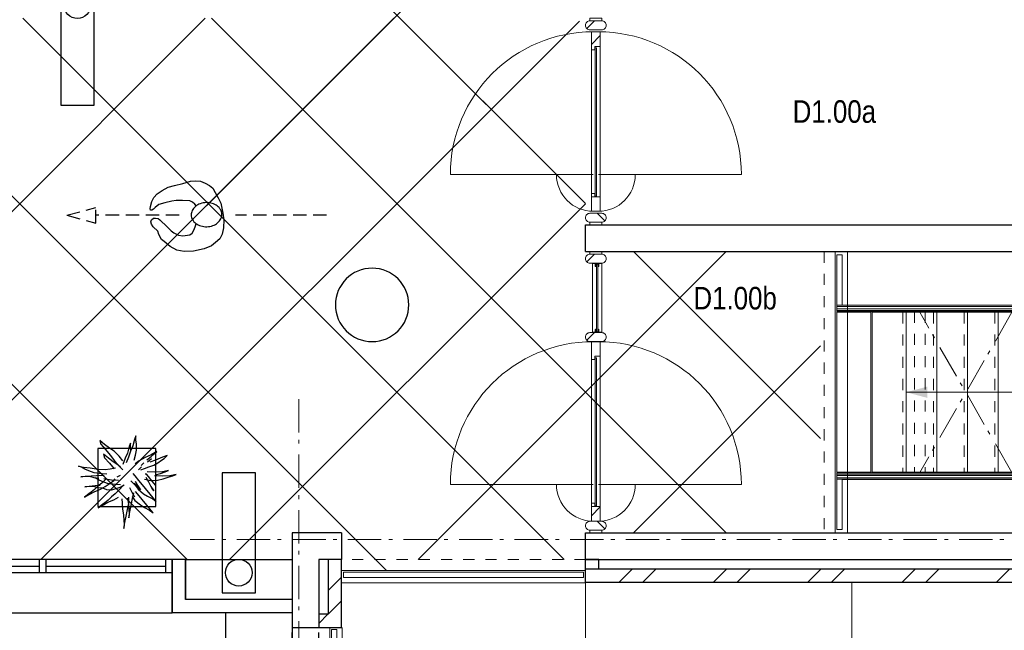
# Model space of a CAD drawing. Header units: millimetres. Extents: x 274611 to 749520, y 175257 to 298905.
# Tile 216 of 251: x 705964 to 713346, y 227878 to 232458. Entities that reach past the tile are written whole.
import ezdxf

# ---------------------------------------------------------------- set-up
doc = ezdxf.new("R2010")
doc.units = ezdxf.units.MM
doc.header["$LTSCALE"] = 400
for name, pattern in [('HIDDEN', [0.375, 0.25, -0.125]), ('STYLE_01', [0.416641, 0.208282, -0.208359]), ('STYLE_06', [1.041641, 0.625, -0.208282, 0.069427, -0.138931])]:
    doc.linetypes.add(name, pattern=pattern)
for name, color, linetype in [('-ve', 2, 'HIDDEN'), ('inlay', 6, 'Continuous'), ('looplijnen', 8, 'HIDDEN'), ('plant', 114, 'Continuous'), ('plat', 5, 'Continuous'), ('symbol', 1, 'Continuous'), ('timmerwerk-ge', 150, 'Continuous'), ('verlichting', 2, 'Continuous')]:
    doc.layers.add(name, color=color, linetype=linetype)
for name, color, linetype, lineweight in [('leuning', 43, 'Continuous', 5), ('mat-baksteen', 5, 'Continuous', 25), ('mat-beton (ihwg)', 5, 'Continuous', 25), ('mat-glas-hor', 5, 'Continuous', 15), ('mat-naaldhout', 140, 'Continuous', 15), ('None', 7, 'Continuous', 9), ('Ruimtenummers', 5, 'Continuous', 25)]:
    doc.layers.add(name, color=color, linetype=linetype, lineweight=lineweight)
doc.styles.add('Arial Narrow', font='ARIALN.TTF', dxfattribs={"height": 222.25})

# ---------------------------------------------------------------- blocks, each defined once
blk = doc.blocks.new('*U1727')
at = {"layer": 'None', "color": 43, "linetype": 'Continuous', "lineweight": 9}
for p, q in [((25680.9, 2244.8), (25935.9, 2244.8)), ((25935.9, 2244.8), (25935.9, 1044.8)), ((25935.9, 1044.8), (25680.9, 1044.8))]:
    blk.add_line(p, q, dxfattribs=at)
at = {"layer": 'None', "color": 43, "linetype": 'STYLE_01', "lineweight": 9}
blk.add_line((25680.9, 2244.8), (25680.9, 1044.8), dxfattribs=at)
blk = doc.blocks.new('*U1728')
at = {"layer": 'None', "color": 43, "linetype": 'Continuous', "lineweight": 9}
for p, q in [((25910.9, 2244.8), (26165.9, 2244.8)), ((26165.9, 2244.8), (26165.9, 1044.8)), ((26165.9, 1044.8), (25910.9, 1044.8))]:
    blk.add_line(p, q, dxfattribs=at)
at = {"layer": 'None', "color": 43, "linetype": 'STYLE_01', "lineweight": 9}
blk.add_line((25910.9, 2244.8), (25910.9, 1044.8), dxfattribs=at)
blk = doc.blocks.new('*U1729')
at = {"layer": 'None', "color": 43, "linetype": 'Continuous', "lineweight": 9}
for p, q in [((26140.9, 2244.8), (26395.9, 2244.8)), ((26395.9, 2244.8), (26395.9, 1044.8)), ((26395.9, 1044.8), (26140.9, 1044.8))]:
    blk.add_line(p, q, dxfattribs=at)
at = {"layer": 'None', "color": 43, "linetype": 'STYLE_01', "lineweight": 9}
blk.add_line((26140.9, 2244.8), (26140.9, 1044.8), dxfattribs=at)
blk = doc.blocks.new('*U1730')
at = {"layer": 'None', "color": 43, "linetype": 'Continuous', "lineweight": 9}
for p, q in [((26370.9, 2244.8), (26625.9, 2244.8)), ((26625.9, 2244.8), (26625.9, 1044.8)), ((26625.9, 1044.8), (26370.9, 1044.8))]:
    blk.add_line(p, q, dxfattribs=at)
at = {"layer": 'None', "color": 43, "linetype": 'STYLE_01', "lineweight": 9}
blk.add_line((26370.9, 2244.8), (26370.9, 1044.8), dxfattribs=at)
blk = doc.blocks.new('*U1748')
at = {"layer": 'leuning', "color": 140, "lineweight": 15}
for p, q in [((25185.9, 2675), (25185.9, 2258.3)), ((25185.9, 2675), (25225.9, 2675)), ((25225.9, 2675), (25225.9, 2298.3)), ((31860.9, 2298.3), (25225.9, 2298.3)), ((31860.9, 2258.3), (25185.9, 2258.3)), ((25185.9, 1031.3), (25185.9, 615)), ((25185.9, 1031.3), (31860.9, 1031.3)), ((25225.9, 991.3), (25225.9, 615)), ((25225.9, 991.3), (31860.9, 991.3)), ((25185.9, 615), (25225.9, 615))]:
    blk.add_line(p, q, dxfattribs=at)
at = {"layer": 'None', "color": 8, "linetype": 'STYLE_01', "lineweight": 5}
for p, q in [((25090.9, 2700), (25090.9, 590)), ((25767.4, 2249.8), (25767.4, 1039.8)), ((25847.4, 2249.8), (25847.4, 1039.8))]:
    blk.add_line(p, q, dxfattribs=at)
at = {"layer": 'None', "color": 43, "lineweight": 9}
for p, q in [((25172.9, 2700), (25172.9, 590)), ((25265.9, 2700), (25265.9, 590)), ((25184.9, 2296.8), (31860.9, 2296.8)), ((25184.9, 2286.8), (25184.9, 2296.8)), ((25184.9, 2286.8), (31860.9, 2286.8)), ((25184.9, 2269.8), (31860.9, 2269.8)), ((25184.9, 2249.8), (25184.9, 2269.8)), ((25184.9, 2249.8), (31860.9, 2249.8)), ((25184.9, 1039.8), (25184.9, 1019.8)), ((31860.9, 1039.8), (25184.9, 1039.8)), ((31860.9, 1019.8), (25184.9, 1019.8)), ((25184.9, 1002.8), (25184.9, 992.8)), ((31860.9, 1002.8), (25184.9, 1002.8)), ((31860.9, 992.8), (25184.9, 992.8))]:
    blk.add_line(p, q, dxfattribs=at)
at = {"layer": 'None', "linetype": 'STYLE_06', "lineweight": 9}
for p, q in [((26498.4, 2244.8), (25807.4, 1041.8)), ((26498.4, 1041.8), (25807.4, 2244.8))]:
    blk.add_line(p, q, dxfattribs=at)
at = {"layer": 'None', "color": 8, "linetype": 'Continuous', "lineweight": 5}
blk.add_line((26855.9, 1644.8), (25705.9, 1644.8), dxfattribs=at)
at = {"layer": 'None', "color": 43, "linetype": 'STYLE_01', "lineweight": 9}
blk.add_line((23301.1, 390), (21471.1, 390), dxfattribs=at)
at = {"layer": 'None', "color": 43, "linetype": 'Continuous', "lineweight": 9}
for p, q in [((21471.1, 308), (23301.1, 308)), ((21471.1, 215), (23301.1, 215)), ((21383.1, -120), (21383.1, -4080)), ((21476.1, -120), (21476.1, -4080))]:
    blk.add_line(p, q, dxfattribs=at)
at = {"layer": 'None', "color": 140, "linetype": 'Continuous', "lineweight": 15}
for p, q in [((21486.7, 295), (23286.7, 295)), ((21486.7, 255), (21486.7, 295)), ((21486.7, 255), (23286.7, 255)), ((23286.7, 255), (23286.7, 295)), ((21436.1, -135.7), (21396.1, -135.7)), ((21396.1, -4065.7), (21396.1, -135.7)), ((21436.1, -4065.7), (21436.1, -135.7))]:
    blk.add_line(p, q, dxfattribs=at)
at = {"layer": 'None', "color": 92, "linetype": 'STYLE_01', "lineweight": 25}
for p, q in [((21101.1, -4240), (21101.1, -110)), ((21301.1, -4240), (21301.1, -110))]:
    blk.add_line(p, q, dxfattribs=at)
at = {"layer": 'None', "color": 43, "linetype": 'Continuous', "lineweight": 9}
for points in [[(25184.9, 2244.8), (25439.9, 2244.8), (25439.9, 1044.8), (25184.9, 1044.8)], [(25450.9, 2244.8), (25705.9, 2244.8), (25705.9, 1044.8), (25450.9, 1044.8)]]:
    blk.add_lwpolyline(points, close=True, dxfattribs=at)
at = {"layer": 'None', "color": 8, "lineweight": 5}
blk.add_solid([(25705.9, 1644.8), (25864.7, 1687.4), (25864.7, 1602.3)], dxfattribs=at)
at = {"layer": 'None', "color": 7}
for name in ['*U1727', '*U1728', '*U1729', '*U1730']:
    blk.add_blockref(name, (0, 0), dxfattribs=at)
blk = doc.blocks.new('*U1831')
at = {"layer": 'None', "color": 8, "linetype": 'Continuous', "lineweight": 5}
blk.add_lwpolyline([(23301.1, 220), (25297.7, 220), (25297.7, -2140), (23301.1, -2140)], close=True, dxfattribs=at)
blk = doc.blocks.new('*X2122')
at = {"layer": 'None', "lineweight": 5}
blk.add_line((23345.1, 4253.2), (23412.1, 4320.2), dxfattribs=at)
blk = doc.blocks.new('*U2123')
at = {"layer": 'mat-glas-hor', "color": 140, "lineweight": 15}
blk.add_lwpolyline([(23384.6, 3116.5), (23384.6, 4227.5), (23372.6, 4227.5), (23372.6, 3116.5)], close=True, dxfattribs=at)
at = {"layer": 'mat-naaldhout', "color": 140, "linetype": 'Continuous', "lineweight": 15}
for points in [[(23370.1, 4239.2), (23370.1, 4214.2), (23345.1, 4214.2), (23345.1, 4348.2), (23412.1, 4348.2), (23412.1, 4239.2)], [(23370.1, 3111.2), (23370.1, 3136.2), (23345.1, 3136.2), (23345.1, 3002.2), (23412.1, 3002.2), (23412.1, 3111.2)]]:
    blk.add_lwpolyline(points, close=True, dxfattribs=at)
at = {"layer": 'None', "color": 43, "linetype": 'Continuous', "lineweight": 9}
for p, q in [((22287.5, 3277.2), (23358.6, 3277.2)), ((24469.6, 3277.2), (23398.6, 3277.2))]:
    blk.add_line(p, q, dxfattribs=at)
at = {"layer": 'None', "color": 8, "lineweight": 5}
blk.add_lwpolyline([(23345.1, 4348.2), (23412.1, 4348.2), (23412.1, 3111.2), (23345.1, 3111.2)], close=True, dxfattribs=at)
at = {"layer": 'None', "color": 43, "linetype": 'Continuous', "lineweight": 9}
for centre, radius, start, end in [((23358.6, 3277.2), 1071.1, 90, 180), ((23398.6, 3277.2), 1071.1, 0, 90), ((23358.6, 3277.2), 275.3, 180, 270), ((23398.6, 3277.2), 275.3, 270, 0)]:
    blk.add_arc(centre, radius, start, end, dxfattribs=at)
at = {"layer": 'mat-naaldhout', "color": 140}
blk.add_blockref('*X2122', (0, 0), dxfattribs=at)
blk = doc.blocks.new('*X47')
at = {"layer": 'None', "lineweight": 5}
blk.add_line((-23.7, -23.7), (33.5, 33.5), dxfattribs=at)
blk = doc.blocks.new('houten stijl 67 x 114')
at = {"layer": 'mat-naaldhout', "color": 140, "linetype": 'Continuous', "lineweight": 15, "flags": 128}
blk.add_lwpolyline([(33.5, 0), (33.5, 0, -0.414214), (0, -33.5), (0, -33.5, -0.414214), (-33.5, 0), (-33.5, 88), (-33.5, 88, -0.414214), (0, 121.5), (0, 121.5, -0.414214), (33.5, 88)], format="xyb", close=True, dxfattribs=at)
at = {"layer": 'mat-naaldhout', "color": 140}
blk.add_blockref('*X47', (0, 0), dxfattribs=at)
blk = doc.blocks.new('*U2124')
at = {"layer": 'None', "color": 140, "linetype": 'Continuous', "lineweight": 15}
for points in [[(23334.6, 4450), (23422.6, 4450), (23422.6, 4430), (23334.6, 4430)], [(23334.6, 2920), (23422.6, 2920), (23422.6, 2900), (23334.6, 2900)]]:
    blk.add_lwpolyline(points, close=True, dxfattribs=at)
at = {"layer": 'None', "color": 7, "xscale": -1, "rotation": 270}
blk.add_blockref('houten stijl 67 x 114', (23334.6, 4396.5), dxfattribs=at)
at = {"layer": 'None', "color": 7}
blk.add_blockref('*U2123', (0, 0), dxfattribs=at)
at = {"layer": 'None', "color": 7, "rotation": 90}
blk.add_blockref('houten stijl 67 x 114', (23422.6, 2953.5), dxfattribs=at)
blk = doc.blocks.new('*U2125')
at = {"layer": 'mat-glas-hor', "color": 8, "lineweight": 5}
blk.add_lwpolyline([(23352.6, 2092), (23422.6, 2092), (23422.6, 2613), (23352.6, 2613)], close=True, dxfattribs=at)
at = {"layer": 'mat-glas-hor', "color": 140, "lineweight": 15}
blk.add_lwpolyline([(23382.6, 2098.5), (23392.6, 2098.5), (23392.6, 2606.5), (23382.6, 2606.5)], close=True, dxfattribs=at)
at = {"layer": 'mat-naaldhout', "color": 140, "linetype": 'Continuous', "lineweight": 15, "flags": 128}
for points in [[(23377.3, 2613), (23352.3, 2613), (23352.3, 2612, 0.414214), (23354.3, 2610), (23370.8, 2610, -0.414214), (23374.3, 2606.5), (23374.3, 2590, 0.414214), (23376.3, 2588), (23377.3, 2588)], [(23397.8, 2613), (23422.8, 2613), (23422.8, 2612, -0.414214), (23420.8, 2610), (23404.3, 2610, 0.414214), (23400.8, 2606.5), (23400.8, 2590, -0.414214), (23398.8, 2588), (23397.8, 2588)], [(23377.3, 2092), (23352.3, 2092), (23352.3, 2093, -0.414214), (23354.3, 2095), (23370.8, 2095, 0.414214), (23374.3, 2098.5), (23374.3, 2115, -0.414214), (23376.3, 2117), (23377.3, 2117)], [(23397.8, 2092), (23422.8, 2092), (23422.8, 2093, 0.414214), (23420.8, 2095), (23404.3, 2095, -0.414214), (23400.8, 2098.5), (23400.8, 2115, 0.414214), (23398.8, 2117), (23397.8, 2117)]]:
    blk.add_lwpolyline(points, format="xyb", close=True, dxfattribs=at)
at = {"layer": 'None', "color": 7, "xscale": -1, "rotation": 270}
for p in [(23334.6, 2646.5), (23334.6, 2058.5)]:
    blk.add_blockref('houten stijl 67 x 114', p, dxfattribs=at)
blk = doc.blocks.new('*X2126')
at = {"layer": 'None', "lineweight": 5}
blk.add_line((23345.1, 717.6), (23412.1, 784.6), dxfattribs=at)
blk = doc.blocks.new('*U2127')
at = {"layer": 'mat-glas-hor', "color": 140, "lineweight": 15}
blk.add_lwpolyline([(23384.6, 792.3), (23384.6, 1903.3), (23372.6, 1903.3), (23372.6, 792.3)], close=True, dxfattribs=at)
at = {"layer": 'mat-naaldhout', "color": 140, "linetype": 'Continuous', "lineweight": 15}
for points in [[(23370.1, 1915), (23370.1, 1890), (23345.1, 1890), (23345.1, 2024), (23412.1, 2024), (23412.1, 1915)], [(23370.1, 787), (23370.1, 812), (23345.1, 812), (23345.1, 678), (23412.1, 678), (23412.1, 787)]]:
    blk.add_lwpolyline(points, close=True, dxfattribs=at)
at = {"layer": 'None', "color": 43, "linetype": 'Continuous', "lineweight": 9}
for p, q in [((22287.5, 953), (23358.6, 953)), ((24469.6, 953), (23398.6, 953))]:
    blk.add_line(p, q, dxfattribs=at)
at = {"layer": 'None', "color": 8, "lineweight": 5}
blk.add_lwpolyline([(23345.1, 2024), (23412.1, 2024), (23412.1, 787), (23345.1, 787)], close=True, dxfattribs=at)
at = {"layer": 'None', "color": 43, "linetype": 'Continuous', "lineweight": 9}
for centre, radius, start, end in [((23358.6, 953), 1071.1, 90, 180), ((23398.6, 953), 1071.1, 0, 90), ((23358.6, 953), 275.3, 180, 270), ((23398.6, 953), 275.3, 270, 0)]:
    blk.add_arc(centre, radius, start, end, dxfattribs=at)
at = {"layer": 'mat-naaldhout', "color": 140}
blk.add_blockref('*X2126', (0, 0), dxfattribs=at)
blk = doc.blocks.new('*U2128')
at = {"layer": 'None', "color": 140, "linetype": 'Continuous', "lineweight": 15}
for points in [[(23334.6, 2700), (23422.6, 2700), (23422.6, 2680), (23334.6, 2680)], [(23334.6, 610), (23422.6, 610), (23422.6, 590), (23334.6, 590)]]:
    blk.add_lwpolyline(points, close=True, dxfattribs=at)
at = {"layer": 'None', "color": 7}
for name in ['*U2125', '*U2127']:
    blk.add_blockref(name, (0, 0), dxfattribs=at)
at = {"layer": 'None', "color": 7, "rotation": 90}
blk.add_blockref('houten stijl 67 x 114', (23422.6, 643.5), dxfattribs=at)
blk = doc.blocks.new('Kolom O 550')
at = {"layer": 'mat-beton (ihwg)', "lineweight": 25}
blk.add_circle((0, 0), 275, dxfattribs=at)
blk = doc.blocks.new('*X2466')
at = {"layer": 'None', "lineweight": 9}
for p, q in [((21371.1, 157.9), (21471.1, 257.9)), ((21371.1, -18.5), (21471.1, 81.5)), ((21301.1, -88.5), (21369.6, -20))]:
    blk.add_line(p, q, dxfattribs=at)
blk = doc.blocks.new('*X2482')
at = {"layer": 'None', "lineweight": 9}
for p, q in [((23554.5, 220), (23654.5, 320)), ((23730.9, 220), (23830.9, 320)), ((24261.6, 220), (24361.6, 320)), ((24438, 220), (24538, 320)), ((24968.7, 220), (25068.7, 320)), ((25145.1, 220), (25245.1, 320)), ((25675.8, 220), (25775.8, 320)), ((25852.2, 220), (25952.2, 320)), ((26383, 220), (26483, 320)), ((26559.3, 220), (26659.3, 320)), ((27090.1, 220), (27190.1, 320)), ((27266.4, 220), (27366.4, 320)), ((27797.2, 220), (27897.2, 320)), ((27973.6, 220), (28073.6, 320)), ((28504.3, 220), (28604.3, 320)), ((28680.7, 220), (28780.7, 320)), ((29211.4, 220), (29251.2, 259.8))]:
    blk.add_line(p, q, dxfattribs=at)
blk = doc.blocks.new('boom nieuw 01')
at = {"layer": 'plant', "extrusion": (0, -4.44089e-16, -1)}
for p, q in [((-225, 789), (-238, 749)), ((-225, 789), (-238, 749)), ((-225, 745), (-225, 789)), ((-225, 745), (-225, 789)), ((-574, 694), (-627, 737)), ((-627, 737), (-616, 698)), ((-574, 694), (-627, 737)), ((-627, 737), (-616, 698)), ((-616, 698), (-564, 639)), ((-616, 698), (-564, 639)), ((-519, 654), (-574, 694)), ((-519, 654), (-574, 694)), ((-298, 670), (-316, 598)), ((-285, 709), (-298, 670)), ((-285, 665), (-285, 709)), ((-279, 616), (-285, 665)), ((-257, 677), (-284, 619)), ((-257, 677), (-284, 619)), ((-238, 749), (-257, 677)), ((-238, 749), (-257, 677)), ((-219, 696), (-225, 745)), ((-219, 696), (-225, 745)), ((-219, 630), (-219, 696)), ((-219, 630), (-219, 696)), ((-531, 541), (-584, 584)), ((-584, 584), (-573, 545)), ((-531, 541), (-584, 584)), ((-584, 584), (-573, 545)), ((-564, 639), (-510, 574)), ((-564, 639), (-510, 574)), ((-467, 618), (-519, 654)), ((-467, 618), (-519, 654)), ((-510, 574), (-463, 510)), ((-510, 574), (-463, 510)), ((-412, 565), (-467, 618)), ((-412, 565), (-467, 618)), ((-369, 511), (-412, 565)), ((-369, 511), (-412, 565)), ((-316, 598), (-344, 540)), ((-308, 551), (-333, 488)), ((-308, 551), (-333, 488)), ((-284, 619), (-308, 551)), ((-284, 619), (-308, 551)), ((-243, 519), (-227, 576)), ((-243, 519), (-227, 576)), ((-227, 576), (-219, 630)), ((-227, 576), (-219, 630)), ((-55, 579), (-119, 548)), ((-55, 579), (-119, 548)), ((-101, 524), (-55, 560)), ((-101, 524), (-55, 560)), ((9, 617), (-55, 579)), ((9, 617), (-55, 579)), ((-55, 560), (-36, 579)), ((-55, 560), (-36, 579)), ((-36, 579), (9, 617)), ((-36, 579), (9, 617)), ((73, 551), (-4, 517)), ((73, 551), (-4, 517)), ((126, 569), (73, 551)), ((126, 569), (73, 551)), ((92, 539), (126, 569)), ((92, 539), (126, 569)), ((-831, 440), (-863, 451)), ((-863, 451), (-808, 440)), ((-831, 440), (-863, 451)), ((-863, 451), (-808, 440)), ((-793, 417), (-831, 440)), ((-793, 417), (-831, 440)), ((-808, 440), (-733, 432)), ((-808, 440), (-733, 432)), ((-573, 545), (-520, 486)), ((-573, 545), (-520, 486)), ((-476, 501), (-531, 541)), ((-476, 501), (-531, 541)), ((-520, 486), (-467, 421)), ((-520, 486), (-467, 421)), ((-424, 465), (-476, 501)), ((-424, 465), (-476, 501)), ((-463, 510), (-423, 466)), ((-463, 510), (-423, 466)), ((-369, 412), (-424, 465)), ((-369, 412), (-424, 465)), ((-423, 466), (-397, 444)), ((-423, 466), (-397, 444)), ((-344, 540), (-368, 472)), ((-187, 511), (-234, 479)), ((-187, 511), (-234, 479)), ((-195, 409), (-161, 444)), ((-119, 548), (-187, 511)), ((-167, 460), (-136, 488)), ((-167, 460), (-136, 488)), ((-128, 424), (-78, 443)), ((-128, 424), (-78, 443)), ((-95, 500), (-50, 537)), ((-78, 443), (-25, 464)), ((-78, 443), (-25, 464)), ((-4, 517), (-70, 496)), ((-4, 517), (-70, 496)), ((-25, 464), (20, 490)), ((-25, 464), (20, 490)), ((20, 490), (61, 517)), ((20, 490), (61, 517)), ((61, 517), (92, 539)), ((61, 517), (92, 539)), ((-838, 331), (-790, 339)), ((-838, 331), (-790, 339)), ((-787, 335), (-838, 331)), ((-787, 335), (-838, 331)), ((-751, 400), (-793, 417)), ((-751, 400), (-793, 417)), ((-790, 339), (-724, 343)), ((-790, 339), (-724, 343)), ((-737, 335), (-787, 335)), ((-737, 335), (-787, 335)), ((-690, 378), (-751, 400)), ((-690, 378), (-751, 400)), ((-691, 320), (-737, 335)), ((-733, 432), (-646, 419)), ((-733, 432), (-646, 419)), ((-724, 343), (-665, 349)), ((-724, 343), (-665, 349)), ((-601, 365), (-690, 378)), ((-601, 365), (-690, 378)), ((-665, 349), (-613, 352)), ((-665, 349), (-613, 352)), ((-646, 419), (-567, 415)), ((-646, 419), (-567, 415)), ((-613, 352), (-578, 349)), ((-613, 352), (-578, 349)), ((-547, 362), (-601, 365)), ((-547, 362), (-601, 365)), ((-567, 415), (-510, 423)), ((-567, 415), (-510, 423)), ((-510, 423), (-451, 434)), ((-510, 423), (-451, 434)), ((-398, 347), (-436, 328)), ((-398, 347), (-436, 328)), ((-231, 344), (-254, 371)), ((-231, 344), (-254, 371)), ((-192, 292), (-231, 344)), ((-192, 292), (-231, 344)), ((-170, 410), (-128, 424)), ((-170, 410), (-128, 424)), ((-105, 362), (-122, 364)), ((-105, 362), (-122, 364)), ((-113, 330), (-85, 277)), ((-113, 330), (-85, 277)), ((-83, 336), (-105, 362)), ((-83, 336), (-105, 362)), ((-15, 385), (-100, 387)), ((-15, 385), (-100, 387)), ((-43, 284), (-83, 336)), ((-43, 284), (-83, 336)), ((69, 341), (-16, 343)), ((69, 341), (-16, 343)), ((71, 388), (-15, 385)), ((71, 388), (-15, 385)), ((-5, 354), (51, 371)), ((-5, 354), (51, 371)), ((51, 371), (104, 389)), ((51, 371), (104, 389)), ((154, 344), (69, 341)), ((154, 344), (69, 341)), ((140, 402), (71, 388)), ((140, 402), (71, 388)), ((104, 389), (140, 402)), ((104, 389), (140, 402)), ((135, 327), (188, 345)), ((135, 327), (188, 345)), ((224, 359), (154, 344)), ((224, 359), (154, 344)), ((188, 345), (224, 359)), ((188, 345), (224, 359)), ((-794, 221), (-746, 230)), ((-794, 221), (-746, 230)), ((-743, 226), (-794, 221)), ((-743, 226), (-794, 221)), ((-746, 230), (-680, 234)), ((-746, 230), (-680, 234)), ((-694, 225), (-743, 226)), ((-694, 225), (-743, 226)), ((-647, 211), (-694, 225)), ((-647, 211), (-694, 225)), ((-636, 315), (-691, 320)), ((-636, 315), (-691, 320)), ((-648, 228), (-686, 193)), ((-648, 228), (-686, 193)), ((-642, 298), (-680, 321)), ((-642, 298), (-680, 321)), ((-680, 234), (-621, 240)), ((-680, 234), (-621, 240)), ((-604, 263), (-648, 228)), ((-604, 263), (-648, 228)), ((-601, 281), (-642, 298)), ((-601, 281), (-642, 298)), ((-620, 196), (-568, 225)), ((-620, 196), (-568, 225)), ((-553, 314), (-604, 263)), ((-553, 314), (-604, 263)), ((-540, 259), (-601, 281)), ((-540, 259), (-601, 281)), ((-583, 313), (-496, 300)), ((-583, 313), (-496, 300)), ((-568, 225), (-511, 263)), ((-568, 225), (-511, 263)), ((-451, 246), (-540, 259)), ((-451, 246), (-540, 259)), ((-511, 263), (-472, 292)), ((-511, 263), (-472, 292)), ((-496, 300), (-417, 296)), ((-496, 300), (-417, 296)), ((-472, 292), (-455, 309)), ((-472, 292), (-455, 309)), ((-397, 243), (-451, 246)), ((-397, 243), (-451, 246)), ((-369, 232), (-403, 195)), ((-369, 232), (-403, 195)), ((-354, 238), (-392, 219)), ((-354, 238), (-392, 219)), ((-281, 288), (-232, 238)), ((-281, 288), (-232, 238)), ((-194, 216), (-242, 260)), ((-194, 216), (-242, 260)), ((-233, 285), (-204, 233)), ((-233, 285), (-204, 233)), ((-232, 238), (-199, 194)), ((-232, 238), (-199, 194)), ((-204, 233), (-174, 186)), ((-204, 233), (-174, 186)), ((-151, 244), (-192, 292)), ((-151, 244), (-192, 292)), ((-33, 98), (-151, 244)), ((-33, 98), (-151, 244)), ((-127, 307), (-59, 290)), ((-127, 307), (-59, 290)), ((-85, 277), (-56, 224)), ((-85, 277), (-56, 224)), ((-59, 290), (16, 294)), ((-59, 290), (16, 294)), ((-56, 224), (-25, 178)), ((-56, 224), (-25, 178)), ((-3, 235), (-43, 284)), ((-3, 235), (-43, 284)), ((16, 294), (79, 310)), ((16, 294), (79, 310)), ((79, 310), (135, 327)), ((79, 310), (135, 327)), ((-748, 141), (-796, 107)), ((-748, 141), (-796, 107)), ((-796, 107), (-737, 139)), ((-796, 107), (-737, 139)), ((-722, 163), (-748, 141)), ((-722, 163), (-748, 141)), ((-737, 139), (-688, 167)), ((-737, 139), (-688, 167)), ((-686, 193), (-722, 163)), ((-686, 193), (-722, 163)), ((-688, 167), (-620, 196)), ((-688, 167), (-620, 196)), ((-592, 206), (-647, 211)), ((-592, 206), (-647, 211)), ((-549, 186), (-592, 206)), ((-549, 186), (-592, 206)), ((-496, 183), (-549, 186)), ((-496, 183), (-549, 186)), ((-454, 144), (-497, 109)), ((-454, 144), (-497, 109)), ((-392, 219), (-496, 183)), ((-392, 219), (-496, 183)), ((-403, 195), (-454, 144)), ((-403, 195), (-454, 144)), ((-297, 215), (-269, 162)), ((-297, 215), (-269, 162)), ((-269, 162), (-239, 109)), ((-269, 162), (-239, 109)), ((-267, 114), (-235, 70)), ((-267, 114), (-235, 70)), ((-263, 89), (-248, 155)), ((-263, 89), (-248, 155)), ((-186, 120), (-227, 169)), ((-186, 120), (-227, 169)), ((-199, 194), (-138, 143)), ((-199, 194), (-138, 143)), ((-174, 186), (-194, 216)), ((-174, 186), (-194, 216)), ((-69, -25), (-186, 120)), ((-69, -25), (-186, 120)), ((-138, 143), (-93, 116)), ((-138, 143), (-93, 116)), ((-93, 116), (-36, 86)), ((-93, 116), (-36, 86)), ((-25, 178), (-46, 207)), ((-25, 178), (-46, 207)), ((-597, 22), (-646, -12)), ((-597, 22), (-646, -12)), ((-646, -12), (-586, 20)), ((-646, -12), (-586, 20)), ((-572, 44), (-597, 22)), ((-572, 44), (-597, 22)), ((-586, 20), (-537, 48)), ((-586, 20), (-537, 48)), ((-535, 74), (-572, 44)), ((-535, 74), (-572, 44)), ((-537, 48), (-469, 77)), ((-537, 48), (-469, 77)), ((-497, 109), (-535, 74)), ((-497, 109), (-535, 74)), ((-469, 77), (-417, 106)), ((-469, 77), (-417, 106)), ((-380, 87), (-378, 37)), ((-380, 87), (-378, 37)), ((-378, 37), (-372, -25)), ((-378, 37), (-372, -25)), ((-317, 95), (-308, 24)), ((-317, 95), (-308, 24)), ((-317, -32), (-303, 34)), ((-317, -32), (-303, 34)), ((-308, 24), (-304, -32)), ((-308, 24), (-304, -32)), ((-303, 34), (-304, 107)), ((-303, 34), (-304, 107)), ((-293, -58), (-278, 12)), ((-293, -58), (-278, 12)), ((-278, 12), (-263, 89)), ((-278, 12), (-263, 89)), ((-235, 70), (-173, 19)), ((-235, 70), (-173, 19)), ((-173, 19), (-128, -8)), ((-173, 19), (-128, -8)), ((-36, 86), (2, 56)), ((-36, 86), (2, 56)), ((2, 56), (-33, 98)), ((2, 56), (-33, 98)), ((-372, -25), (-363, -96)), ((-372, -25), (-363, -96)), ((-363, -96), (-359, -152)), ((-363, -96), (-359, -152)), ((-348, -178), (-333, -108)), ((-348, -178), (-333, -108)), ((-333, -108), (-317, -32)), ((-333, -108), (-317, -32)), ((-304, -32), (-299, -81)), ((-304, -32), (-299, -81)), ((-303, -124), (-293, -58)), ((-303, -124), (-293, -58)), ((-299, -81), (-303, -124)), ((-299, -81), (-303, -124)), ((-128, -8), (-72, -38)), ((-128, -8), (-72, -38)), ((-72, -38), (-33, -68)), ((-72, -38), (-33, -68)), ((-33, -68), (-69, -25)), ((-33, -68), (-69, -25)), ((-359, -152), (-354, -201)), ((-359, -152), (-354, -201)), ((-358, -244), (-348, -178)), ((-358, -244), (-348, -178)), ((-354, -201), (-358, -244)), ((-354, -201), (-358, -244))]:
    blk.add_line(p, q, dxfattribs=at)
at = {"layer": 'timmerwerk-ge', "linetype": 'Continuous', "extrusion": (0, -4.44089e-16, -1)}
for p, q in [((0, 647), (-647, 647)), ((-647, 647), (-647, 0)), ((0, 0), (0, 647)), ((-647, 0), (0, 0))]:
    blk.add_line(p, q, dxfattribs=at)
blk = doc.blocks.new('symb-ps03_b2')
blk.add_lwpolyline([(82.2, -333.7), (93.5, -323.3), (109.6, -304.5), (119.8, -284.7), (121.3, -230.8), (122.5, -183.8), (115.8, -150.4), (104.2, -98.4), (90.8, -52.2), (69, -24.8), (57.7, -13.2), (50.2, -0.9), (49.4, 8.5), (59.4, 13), (75.8, 8.9), (114.7, -1.3), (145.3, -16.6), (172.1, -41.1), (196.4, -77.8), (221.1, -122.2), (235.7, -169.2), (249.9, -232.3), (265.9, -290), (270.3, -324.8), (267.4, -365.4), (252.2, -399.3), (234.6, -432.8), (213.5, -457.5), (181.2, -475.4), (141, -499), (102.8, -516.9), (26.9, -533.5), (-23.3, -539.3), (-83.1, -537.5), (-129.9, -527.7), (-165.1, -510.7), (-191.8, -478.7), (-217.7, -447.5), (-240.8, -394), (-258.1, -313.4), (-261.7, -241.7), (-250.8, -189), (-222, -138.3), (-185.2, -93.4), (-169.5, -72.2), (-133.8, -53.9), (-107.1, -45.7), (-74.5, -10), (-56.5, 2.3), (-37.5, 6.7), (-23, 0.8), (-11.7, -12.6), (-10.5, -27.9), (-13.2, -49.2), (-22.6, -61.1), (-75.1, -114.5), (-104.5, -144.9), (-120.7, -165.7), (-138.4, -200.3), (-141.8, -234.1), (-134.6, -284.5), (-123.4, -302.1), (-94.4, -318.8), (-69, -327.2), (-51.7, -333)])
blk.add_lwpolyline([(-74.5, -413.3, 0.078796), (-66.1, -458.3, 0.088041), (-45.7, -493.9, 0.105312), (-14.5, -518.5, 0.121926), (19.1, -525.8, 0.121926), (52.3, -516.6, 0.105312), (82.1, -490.3, 0.088041), (100.3, -453.5, 0.078796), (106.2, -408.2, 0.078796), (97.7, -363.2, 0.088041), (77.4, -327.6, 0.105312), (46.2, -303, 0.121926), (12.5, -295.7, 0.121926), (-20.6, -304.9, 0.105312), (-50.4, -331.2, 0.088041), (-68.6, -368, 0.078796)], format="xyb", close=True)
blk = doc.blocks.new('symb-ps09_b2')
at = {"layer": 'looplijnen'}
for p, q in [((0, 935.4), (-58.2, 718.1)), ((0, 935.4), (58.2, 718.1)), ((-58.2, 718.1), (58.2, 718.1)), ((0, 95.2), (0, 718.1)), ((0, -1011), (0, -327.3))]:
    blk.add_line(p, q, dxfattribs=at)
at = {"layer": 'symbol'}
blk.add_blockref('symb-ps03_b2', (-11, 299.5), dxfattribs=at)
blk = doc.blocks.new('lantarenpaal')
at = {"layer": 'verlichting'}
blk.add_lwpolyline([(125, -150), (125, 750), (-125, 750), (-125, -150)], close=True, dxfattribs=at)
blk.add_circle((0, 0), 100, dxfattribs=at)

msp = doc.modelspace()

# ---------------------------------------------------------------- linework, layer by layer
at = {"layer": 'inlay'}
for p, q in [((704709.02731, 228408.74408), (710453.14835, 234152.86512)), ((708516.28989, 232767.97795), (710206.28989, 231077.97795)), ((708721.52377, 232562.74408), (710206.28989, 231077.97795)), ((703294.81374, 228408.74408), (707354.81374, 232468.74408)), ((704572.88309, 232468.74408), (708714.88239, 228326.74477)), ((704709.02731, 228408.74408), (708769.02731, 232468.74408)), ((705987.09665, 232468.74408), (710047.09665, 228408.74408)), ((705987.09665, 232468.74408), (710047.09665, 228408.74408)), ((706123.24087, 228408.74408), (710161.35687, 232446.86007)), ((707401.31021, 232468.74408), (711261.26958, 228608.78471)), ((703358.66952, 232268.74408), (707218.66952, 228408.74408)), ((707537.45443, 228408.74408), (710206.28989, 231077.57954)), ((708951.66799, 228408.74408), (711261.26958, 230718.34566)), ((710565.52377, 230718.74408), (711968.37636, 229315.89149)), ((710565.92219, 228608.78471), (711968.37636, 230011.23888)), ((707506.28989, 228008.74408), (707506.28989, 223638.70344)), ((708006.28989, 227898.74408), (708006.28989, 223938.74408))]:
    msp.add_line(p, q, dxfattribs=at)
for points in [[(703341.28989, 228008.74408), (707106.28989, 228008.74408), (707106.28989, 228408.74408), (703341.28989, 228408.74408)], [(707206.28989, 228408.74408), (708006.28989, 228408.74408), (708006.28989, 228108.74408), (707206.28989, 228108.74408)]]:
    msp.add_lwpolyline(points, close=True, dxfattribs=at)
at = {"layer": 'mat-baksteen', "lineweight": 25}
for p, q in [((710306.28989, 228408.78471), (710206.28989, 228408.78471)), ((710206.28989, 228238.74408), (710206.28989, 228408.78471)), ((710306.28989, 228338.74408), (710306.28989, 228408.78471)), ((710206.28989, 228338.74408), (716096.28989, 228338.74408)), ((710206.28989, 228238.74408), (710206.28989, 228338.74408)), ((710206.28989, 228238.74408), (716196.28989, 228238.74408))]:
    msp.add_line(p, q, dxfattribs=at)
msp.add_lwpolyline([(708276.28989, 227998.74408), (708206.28989, 227998.74408), (708206.28989, 227898.74408), (708376.28989, 227898.74408), (708376.28989, 228408.74408), (708276.28989, 228408.74408)], close=True, dxfattribs=at)
at = {"layer": 'mat-beton (ihwg)', "lineweight": 25}
for p, q in [((710206.28989, 230918.74408), (715646.28989, 230918.74408)), ((710206.28989, 230718.74408), (710206.28989, 230918.74408)), ((710206.28989, 230718.74408), (715646.28989, 230718.74408)), ((708376.28989, 228608.74408), (708006.28989, 228608.74408)), ((708006.28989, 228608.74408), (708006.28989, 227898.74408)), ((708376.28989, 228608.74408), (708376.28989, 228408.74408)), ((710206.28989, 228608.78471), (715646.28989, 228608.78471)), ((710206.28989, 228408.78471), (710206.28989, 228608.78471)), ((708376.28989, 228408.74408), (708206.28989, 228408.74408)), ((708206.28989, 228408.74408), (708206.28989, 227898.74408)), ((710206.28989, 228408.78471), (715646.28989, 228408.78471)), ((708006.28989, 227898.74408), (708206.28989, 227898.74408))]:
    msp.add_line(p, q, dxfattribs=at)
at = {"layer": 'None', "color": 7, "linetype": 'STYLE_06', "lineweight": 9}
for p, q in [((708056.28989, 221029.70392), (708056.28989, 229628.74408)), ((717424.81, 228558.74408), (707242.28989, 228558.74408))]:
    msp.add_line(p, q, dxfattribs=at)
at = {"layer": 'plat'}
for p, q in [((707206.28989, 228408.74408), (703241.28989, 228408.74408)), ((705237.95656, 228358.74408), (706109.62323, 228358.74408)), ((706109.62323, 228408.74408), (706109.62323, 228308.74408)), ((706159.62323, 228408.74408), (706159.62323, 228308.74408)), ((706159.62323, 228358.74408), (707056.28989, 228358.74408)), ((707056.28989, 228408.74408), (707056.28989, 228308.74408)), ((707106.28989, 228408.74408), (707106.28989, 228008.74408)), ((707206.28989, 228408.74408), (707206.28989, 228108.74408)), ((707106.28989, 228308.74408), (703341.28989, 228308.74408)), ((708006.28989, 228108.74408), (707206.28989, 228108.74408)), ((708006.28989, 228008.74408), (707106.28989, 228008.74408))]:
    msp.add_line(p, q, dxfattribs=at)

# ---------------------------------------------------------------- block references
at = {"layer": '-ve', "xscale": 0.6719999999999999, "yscale": 0.6719999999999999, "zscale": 0.6719999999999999}
msp.add_blockref('boom nieuw 01', (706985.68209, 228805.72971), dxfattribs=at)
at = {"layer": 'inlay', "rotation": 180}
msp.add_blockref('lantarenpaal', (706396.28989, 232567.10414), dxfattribs=at)
at = {"layer": 'inlay'}
msp.add_blockref('lantarenpaal', (707606.28989, 228310.38401), dxfattribs=at)
at = {"layer": 'mat-baksteen'}
for name in ['*X2466', '*X2482']:
    msp.add_blockref(name, (686905.23053, 228018.74408), dxfattribs=at)
at = {"layer": 'mat-beton (ihwg)', "color": 7, "xscale": -1, "rotation": 270}
msp.add_blockref('Kolom O 550', (708606.28989, 230318.74408), dxfattribs=at)
at = {"layer": 'None', "color": 7}
for name in ['*U2124', '*U1748', '*U2128', '*U1831']:
    msp.add_blockref(name, (686905.23053, 228018.74408), dxfattribs=at)
at = {"layer": 'symbol', "rotation": 89.99999999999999}
msp.add_blockref('symb-ps09_b2', (707253.64393, 230990.68447), dxfattribs=at)

# ---------------------------------------------------------------- texts
at = {"layer": 'Ruimtenummers', "char_height": 169.333333, "attachment_point": 1, "style": 'Arial Narrow'}
for s, insert in [('D1.00a', (711759.45656, 231853.62741)), ('D1.00b', (711015.52437, 230453.62741))]:
    msp.add_mtext(s, dxfattribs=dict(at, insert=insert))

doc.saveas('drawing.dxf')
